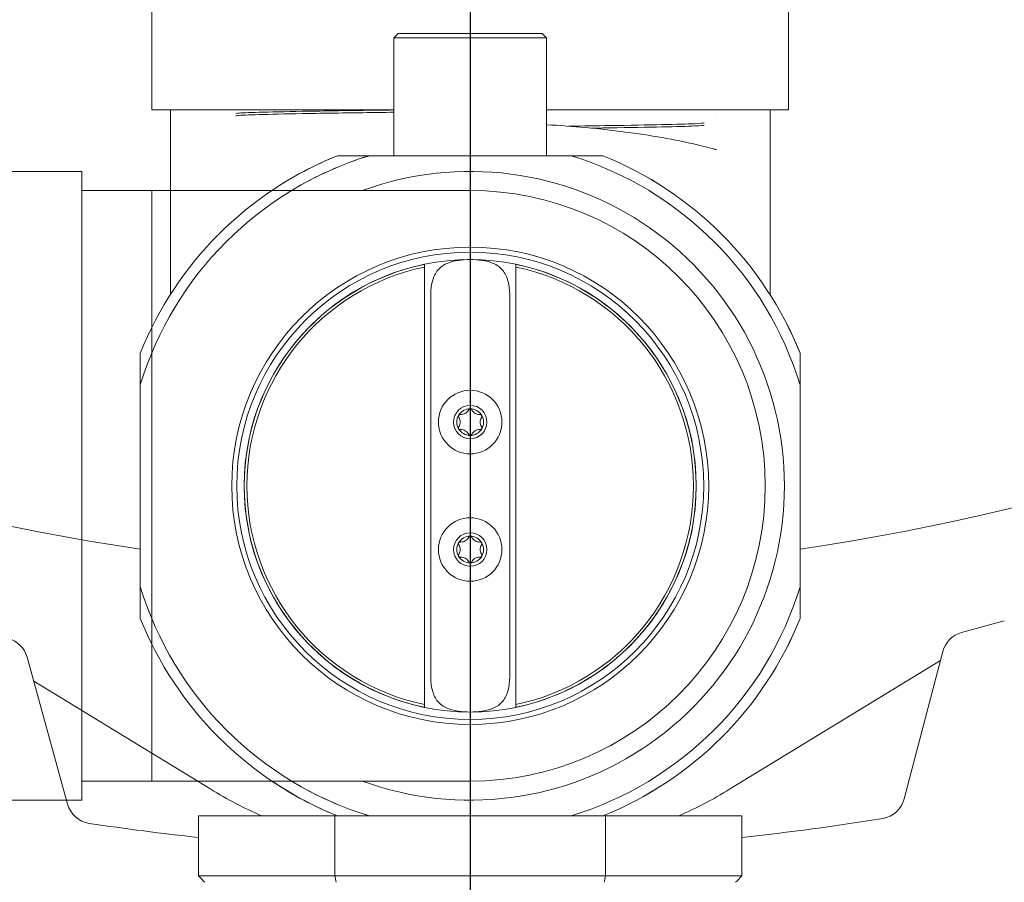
# Model space of a CAD drawing. Header units: inches. Extents: x 1 to 669, y 0 to 417.
# Tile 171 of 256: x 102.64 to 107.28, y 356.28 to 360.34. Entities that reach past the tile are written whole.
import ezdxf

# ---------------------------------------------------------------- set-up
doc = ezdxf.new("R2010")
doc.units = ezdxf.units.IN
doc.header["$LTSCALE"] = 12
doc.header["$MEASUREMENT"] = 0
doc.layers.get('0').update_dxf_attribs({"linetype": 'CONTINUOUS'})
doc.layers.add('D', color=2, linetype='CONTINUOUS')
doc.layers.add('X', color=1, linetype='CONTINUOUS')
doc.layers.add('Leader', color=41, linetype='CONTINUOUS', lineweight=13)
doc.styles.get("Standard").update_dxf_attribs({"font": 'SIMPLEX.SHX', "width": 0.875})
doc.dimstyles.new('STANDARD$0', dxfattribs={"dimscale": 32, "dimtxt": 0.09375, "dimasz": 0.0625, "dimexe": 0.03125, "dimexo": 0.03125, "dimgap": 0.03125, "dimtad": 1, "dimtih": 1, "dimtoh": 1, "dimdec": 4, "dimzin": 12, "dimdsep": 46, "dimlunit": 5, "dimtxsty": 'Standard', "dimcen": -0.03125, "dimclrd": 256, "dimclre": 256, "dimclrt": 256, "dimadec": 0, "dimazin": 0, "dimtfac": 0.875, "dimtdec": 4, "dimtofl": 0, "dimtmove": 0, "dimatfit": 3, "dimfxl": 0, "dimtolj": 1, "dimtzin": 12, "dimlwd": 13, "dimlwe": 13, "dimarcsym": 0})

# ---------------------------------------------------------------- blocks, each defined once
blk = doc.blocks.new('*D15')
at = {"layer": 'D', "linetype": 'Continuous', "lineweight": 13}
for p, q in [((140.3262, 367.0834), (140.3262, 305.4684)), ((43.5878, 363.2643), (43.5878, 305.4684)), ((45.5878, 306.4684), (138.3262, 306.4684))]:
    blk.add_line(p, q, dxfattribs=at)
at = {"layer": 'D', "linetype": 'Continuous'}
for points in [[(45.5878, 306.8017), (45.5878, 306.135), (43.5878, 306.4684)], [(138.3262, 306.8017), (138.3262, 306.135), (140.3262, 306.4684)]]:
    blk.add_solid(points, dxfattribs=at)
at = {"layer": 'D', "linetype": 'Continuous', "lineweight": -3, "insert": (88.1614, 308.9684), "char_height": 3, "attachment_point": 5}
blk.add_mtext('\\A1;97{}{\\C2;%%p1}', dxfattribs=at)
blk = doc.blocks.new('*D16')
at = {"layer": 'D', "linetype": 'Continuous', "lineweight": 13}
for p, q in [((106.3522, 412.3009), (163.557, 412.3009)), ((162.557, 410.3009), (162.557, 377.227)), ((162.557, 327.328), (162.557, 372.227)), ((105.7696, 325.328), (163.557, 325.328))]:
    blk.add_line(p, q, dxfattribs=at)
at = {"layer": 'D', "linetype": 'Continuous'}
for points in [[(162.2237, 410.3009), (162.8904, 410.3009), (162.557, 412.3009)], [(162.2237, 327.328), (162.8904, 327.328), (162.557, 325.328)]]:
    blk.add_solid(points, dxfattribs=at)
at = {"layer": 'D', "linetype": 'Continuous', "lineweight": -3, "insert": (162.557, 374.727), "char_height": 3, "attachment_point": 5}
blk.add_mtext('\\A1;87{}{\\C2;%%p1}', dxfattribs=at)
blk = doc.blocks.new('*D18')
at = {"layer": 'D', "linetype": 'Continuous', "lineweight": 13}
for p, q in [((137.8783, 368.4605), (151.0617, 368.4605)), ((150.0617, 366.4605), (150.0617, 349.3942)), ((150.0617, 327.3279), (150.0617, 344.3942)), ((105.7637, 325.3279), (151.0617, 325.3279))]:
    blk.add_line(p, q, dxfattribs=at)
at = {"layer": 'D', "linetype": 'Continuous'}
for points in [[(149.7283, 366.4605), (150.395, 366.4605), (150.0617, 368.4605)], [(149.7283, 327.3279), (150.395, 327.3279), (150.0617, 325.3279)]]:
    blk.add_solid(points, dxfattribs=at)
at = {"layer": 'D', "linetype": 'Continuous', "lineweight": -3, "insert": (150.0617, 346.8942), "char_height": 3, "attachment_point": 5}
blk.add_mtext('\\A1;43', dxfattribs=at)
blk = doc.blocks.new('*D20')
at = {"layer": 'D', "linetype": 'Continuous', "lineweight": 13}
for p, q in [((76.7637, 367.4605), (76.7637, 312.2413)), ((132.7637, 367.4605), (132.7637, 312.2413)), ((130.7637, 313.2413), (78.7637, 313.2413))]:
    blk.add_line(p, q, dxfattribs=at)
at = {"layer": 'D', "linetype": 'Continuous'}
for points in [[(78.7637, 313.5747), (78.7637, 312.908), (76.7637, 313.2413)], [(130.7637, 313.5747), (130.7637, 312.908), (132.7637, 313.2413)]]:
    blk.add_solid(points, dxfattribs=at)
at = {"layer": 'D', "linetype": 'Continuous', "lineweight": -3, "insert": (97.2028, 315.7413), "char_height": 3, "attachment_point": 5}
blk.add_mtext('\\A1;56', dxfattribs=at)
blk = doc.blocks.new('GASTRAIN TOP')
at = {"layer": 'X', "lineweight": 0}
for p, q in [((-37.4596, 371.9549), (-37.4596, 372.4549)), ((-34.4596, 371.9549), (-34.4596, 372.4549)), ((-36.2991, 372.3138), (-36.3191, 372.2938)), ((-36.3191, 372.2938), (-35.6001, 372.2938)), ((-36.3191, 372.2938), (-36.3191, 371.7388)), ((-36.2991, 372.3138), (-35.6201, 372.3138)), ((-35.6201, 372.3138), (-35.6001, 372.2938)), ((-35.6001, 372.2938), (-35.6001, 371.7388)), ((-36.3191, 371.9549), (-37.4596, 371.9549)), ((-34.4596, 371.9549), (-35.6001, 371.9549)), ((-35.4846, 371.7388), (-36.4346, 371.7388)), ((-37.7896, 371.6648), (-38.2096, 371.6648)), ((-37.7896, 371.6648), (-37.7896, 370.1848)), ((-37.4596, 371.5748), (-37.7896, 371.5748)), ((-37.4596, 371.5748), (-37.4596, 370.1848)), ((-35.9596, 371.5748), (-37.4596, 371.5748)), ((-34.4056, 370.6598), (-34.4056, 369.7098)), ((-37.7896, 370.1848), (-37.7896, 368.7048)), ((-37.4596, 370.1848), (-37.4596, 368.7948)), ((-37.4596, 368.7948), (-37.7896, 368.7948)), ((-37.4596, 368.7948), (-35.9596, 368.7948)), ((-37.7896, 368.7048), (-38.2096, 368.7048)), ((-36.5846, 368.6308), (-36.597, 368.6308)), ((-36.4346, 368.6308), (-35.4846, 368.6308)), ((-35.3222, 368.6308), (-35.3346, 368.6308))]:
    blk.add_line(p, q, dxfattribs=at)
for radius, start, end in [(1.675, 111.909, 123.9166), (1.625, 106.9962, 121.1977), (1.625, 16.9962, 73.0038), (1.675, 21.909, 68.091), (1.48, 0, 110.0842), (1.39, 0, 90), (1.48, 249.9158, 0), (1.39, 270, 0), (1.625, 286.9962, 343.0038), (1.675, 291.909, 338.091), (1.675, 236.0834, 248.091), (1.625, 238.8023, 253.0038)]:
    blk.add_arc((-35.9596, 370.1848), radius, start, end, dxfattribs=at)
for points in [[(-37.3721, 371.5748), (-37.3721, 371.6993), (-37.3721, 371.8274), (-37.3721, 371.9549)], [(-36.4346, 371.7388), (-36.4852, 371.7388), (-36.5352, 371.7388), (-36.5846, 371.7388)], [(-35.3346, 371.7388), (-35.384, 371.7388), (-35.434, 371.7388), (-35.4846, 371.7388)], [(-34.4056, 370.6598), (-34.4056, 370.7104), (-34.4056, 370.7604), (-34.4056, 370.8098)], [(-34.4056, 369.5598), (-34.4056, 369.6092), (-34.4056, 369.6592), (-34.4056, 369.7098)], [(-36.5846, 368.6308), (-36.5352, 368.6308), (-36.4852, 368.6308), (-36.4346, 368.6308)], [(-35.4846, 368.6308), (-35.434, 368.6308), (-35.384, 368.6308), (-35.3346, 368.6308)]]:
    blk.add_open_spline(points, degree=3, dxfattribs=at)
blk.add_open_spline([(-34.5471, 371.9549), (-34.5471, 371.8903), (-34.5471, 371.8257), (-34.5471, 371.7074), (-34.5471, 371.6532), (-34.5471, 371.5516), (-34.5471, 371.4981), (-34.5471, 371.3218), (-34.5471, 371.1976), (-34.5471, 371.0851)], degree=3, knots=[0.006773, 0.006773, 0.006773, 0.006773, 0.2006336, 0.2006336, 0.362307, 0.362307, 0.5287626, 0.5287626, 0.9178164, 0.9178164, 0.9178164, 0.9178164], dxfattribs=at)

msp = doc.modelspace()

# ---------------------------------------------------------------- linework, layer by layer
at = {"lineweight": 0}
for p, q in [((107.07813, 357.4582), (107.2798, 357.51337)), ((106.80808, 356.67521), (106.99021, 357.36935)), ((102.67627, 357.34252), (102.86711, 356.65057)), ((106.97916, 357.32724), (105.98564, 356.7206)), ((103.54168, 356.7206), (102.70728, 357.23008))]:
    msp.add_line(p, q, dxfattribs=at)
for centre, radius, start, end in [((104.76366, 368.48844), 28, 191.850407, 65.469438), ((104.76366, 368.48844), 11.0625, 287.515572, 135.296106), ((104.76366, 368.48844), 10.75, 278.311838, 0), ((104.76366, 368.48844), 10.75, 220.60686, 261.688162), ((107.11111, 357.33763), 0.125, 105.3, 165.3), ((102.55577, 357.30928), 0.125, 15.41849, 75.42), ((104.58394, 358.42755), 2, 238.5917, 246.36617), ((104.94338, 358.42755), 2, 293.63383, 301.4083), ((102.98761, 356.6838), 0.125, 195.42, 261.44382), ((106.68717, 356.70693), 0.125, 279.27406, 345.3), ((104.76366, 368.48844), 12.0625, 261.443818, 263.908648), ((104.76366, 368.48844), 12.0625, 276.091352, 279.272594)]:
    msp.add_arc(centre, radius, start, end, dxfattribs=at)
at = {"layer": 'Leader', "linetype": 'Continuous', "lineweight": -3}
msp.add_line((104.76366, 367.08555), (104.76366, 336.25162), dxfattribs=at)
at = {"layer": 'X', "lineweight": 0}
for p, q in [((103.26366, 359.91944), (103.26366, 360.41944)), ((106.26366, 359.91944), (106.26366, 360.41944)), ((104.42416, 360.27835), (104.40416, 360.25835)), ((104.42416, 360.27835), (104.91565, 360.27835)), ((104.91565, 360.27835), (105.10316, 360.27835)), ((105.10316, 360.27835), (105.12316, 360.25835)), ((104.40416, 360.25835), (104.4422, 360.25835)), ((104.40416, 360.25835), (104.40416, 359.70335)), ((104.4422, 360.25835), (104.9246, 360.25835)), ((104.9246, 360.25835), (105.12316, 360.25835)), ((105.12316, 360.25835), (105.12316, 359.70335)), ((104.40416, 359.91944), (103.26366, 359.91944)), ((106.26366, 359.91944), (105.12316, 359.91944)), ((105.23866, 359.70335), (104.28866, 359.70335)), ((104.5486, 357.10626), (104.5486, 359.19238)), ((104.97872, 357.10626), (104.97872, 359.19238)), ((104.57758, 357.25208), (104.57758, 359.04657)), ((104.94974, 357.25208), (104.94974, 359.04657)), ((103.20963, 357.67432), (103.20963, 358.62432)), ((106.31769, 358.62432), (106.31769, 357.67432)), ((103.48366, 356.5953), (104.12628, 356.5953)), ((103.48366, 356.5953), (103.48366, 356.3128)), ((104.13866, 356.5953), (104.12628, 356.5953)), ((104.12628, 356.3128), (104.12628, 356.5953)), ((104.28866, 356.5953), (105.23866, 356.5953)), ((105.40104, 356.5953), (105.38866, 356.5953)), ((105.40104, 356.5953), (106.04366, 356.5953)), ((105.40104, 356.3128), (105.40104, 356.5953)), ((106.04366, 356.3128), (106.04366, 356.5953)), ((104.12628, 356.3128), (103.48366, 356.3128)), ((104.12628, 356.3128), (105.40104, 356.3128)), ((106.04366, 356.3128), (105.40104, 356.3128))]:
    msp.add_line(p, q, dxfattribs=at)
for centre, radius in [((104.76366, 358.14932), 1.1235), ((104.76366, 358.14932), 1.09995), ((104.76366, 358.14932), 1.065), ((104.76366, 358.44932), 0.14961), ((104.76366, 358.44932), 0.07874), ((104.76366, 357.84932), 0.14961), ((104.76366, 357.84932), 0.07874)]:
    msp.add_circle(centre, radius, dxfattribs=at)
for centre, radius, start, end in [((104.76366, 358.14932), 1.675, 111.90905, 158.09095), ((104.76366, 358.14932), 1.625, 106.99616, 163.00384), ((104.76366, 358.14932), 1.625, 16.99616, 73.00384), ((104.76366, 358.14932), 1.675, 21.90905, 68.09095), ((104.76366, 358.14932), 1.0645, 101.65574, 258.34426), ((104.76366, 358.14932), 1.052, 101.79621, 180), ((104.76366, 358.14932), 1.0645, 281.65574, 78.34426), ((104.76366, 358.14932), 1.052, 281.79621, 78.20379), ((104.76366, 358.44932), 0.06299, 90, 150), ((104.76366, 358.44932), 0.06299, 30, 90), ((104.76366, 358.44932), 0.06299, 150, 210), ((104.76366, 358.44932), 0.06299, 330, 30), ((104.76366, 358.44932), 0.06299, 210, 270), ((104.76366, 358.44932), 0.06299, 270, 330), ((104.76366, 358.14932), 1.052, 180, 258.20379), ((104.76366, 357.84932), 0.06299, 90, 150), ((104.76366, 357.84932), 0.06299, 30, 90), ((104.76366, 357.84932), 0.06299, 150, 210), ((104.76366, 357.84932), 0.06299, 330, 30), ((104.76366, 357.84932), 0.06299, 210, 270), ((104.76366, 357.84932), 0.06299, 270, 330), ((104.76366, 358.14932), 1.625, 196.99616, 253.00384), ((104.76366, 358.14932), 1.625, 286.99616, 343.00384), ((104.76366, 358.14932), 1.675, 201.90905, 248.09095), ((104.76366, 358.14932), 1.675, 291.90905, 338.09095)]:
    msp.add_arc(centre, radius, start, end, dxfattribs=at)
for centre, major_axis, ratio, start_param, end_param in [((100.35755, 359.4389), (-12.33332, 12.33331), 0.0000002, -1.8295757, -1.8270603), ((72.07964, 359.58014), (33.64026, 0.00003), 0.7071067, -0.1390674, -0.137794)]:
    msp.add_ellipse(centre, major_axis=major_axis, ratio=ratio, start_param=start_param, end_param=end_param, dxfattribs=at)
at = {"layer": 'X', "lineweight": 0, "extrusion": (-3.1314e-18, 3.00999e-16, -1)}
msp.add_ellipse((137.44768, 359.58015), major_axis=(-33.64026, 0.00001), ratio=0.7071068, start_param=-0.1390668, end_param=-0.1377935, dxfattribs=at)
at = {"layer": 'X', "lineweight": 0, "extrusion": (8.74239e-10, -8.74239e-10, -1)}
msp.add_ellipse((109.16976, 359.4389), major_axis=(-12.33331, -12.33331), ratio=0, start_param=-1.3145324, end_param=-1.312017, dxfattribs=at)
at = {"layer": 'X', "lineweight": 0}
for points, knots in [([(103.35116, 359.04958), (103.35116, 359.16899), (103.35116, 359.29636), (103.35116, 359.58685), (103.35116, 359.75359), (103.35116, 359.91944)], [1.90081556, 1.90081556, 1.90081556, 1.90081556, 2.31359513, 2.31359513, 2.81117538, 2.81117538, 2.81117538, 2.81117538]), ([(104.40416, 359.91871), (104.35437, 359.91805), (104.30581, 359.91739), (104.15316, 359.91524), (104.05623, 359.91375), (103.89014, 359.91076), (103.821, 359.90927), (103.71765, 359.90629), (103.68345, 359.9048), (103.66265, 359.90273), (103.65974, 359.90215), (103.65974, 359.90156)], [0.762406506, 0.762406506, 0.762406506, 0.762406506, 0.764013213, 0.764013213, 0.767643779, 0.767643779, 0.771274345, 0.771274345, 0.774904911, 0.774904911, 0.776320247, 0.776320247, 0.776320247, 0.776320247]), ([(104.40416, 359.90784), (104.35437, 359.90718), (104.30581, 359.90652), (104.15316, 359.90437), (104.05623, 359.90288), (103.89014, 359.89989), (103.821, 359.8984), (103.71765, 359.89542), (103.68345, 359.89393), (103.66366, 359.89196), (103.66084, 359.89148), (103.66, 359.891)], [0.762406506, 0.762406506, 0.762406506, 0.762406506, 0.764013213, 0.764013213, 0.767643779, 0.767643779, 0.771274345, 0.771274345, 0.774904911, 0.774904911, 0.776075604, 0.776075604, 0.776075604, 0.776075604]), ([(106.17616, 359.91944), (106.17616, 359.85483), (106.17616, 359.79018), (106.17616, 359.67197), (106.17616, 359.61777), (106.17616, 359.51611), (106.17616, 359.46261), (106.17616, 359.28633), (106.17616, 359.16212), (106.17616, 359.04958)], [0.00677303, 0.00677303, 0.00677303, 0.00677303, 0.20063356, 0.20063356, 0.36230698, 0.36230698, 0.52876256, 0.52876256, 0.91781644, 0.91781644, 0.91781644, 0.91781644]), ([(105.12316, 359.84909), (105.1862, 359.8456), (105.24804, 359.84114), (105.44631, 359.82319), (105.57701, 359.80534), (105.74618, 359.77421), (105.79868, 359.76303), (105.86991, 359.746), (105.89256, 359.74022), (105.91543, 359.73422), (105.91737, 359.73371), (105.92071, 359.73284), (105.92213, 359.73246), (105.92372, 359.73205), (105.92397, 359.73198), (105.92431, 359.73189), (105.92443, 359.73186), (105.92452, 359.73184), (105.92453, 359.73184), (105.92454, 359.73184), (105.92454, 359.73183), (105.92479, 359.73177), (105.92467, 359.7318), (105.92425, 359.7319)], [0.8544692, 0.8544692, 0.8544692, 0.8544692, 1.0487072, 1.0487072, 1.4993635, 1.4993635, 1.7241975, 1.7241975, 1.8362762, 1.8362762, 1.8467742, 1.8467742, 1.8546483, 1.8546483, 1.8561248, 1.8561248, 1.8568524, 1.8568524, 1.8569433, 1.8569433, 1.8569888, 1.8569888, 1.8628196, 1.8628196, 1.8628196, 1.8628196]), ([(105.86599, 359.85779), (105.86386, 359.85656), (105.8487, 359.85533), (105.78723, 359.85261), (105.73497, 359.85112), (105.59871, 359.84814), (105.51474, 359.84665), (105.35934, 359.84422), (105.29491, 359.84328), (105.22731, 359.84235)], [0.811850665, 0.811850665, 0.811850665, 0.811850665, 0.814841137, 0.814841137, 0.818471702, 0.818471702, 0.822102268, 0.822102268, 0.824380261, 0.824380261, 0.824380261, 0.824380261]), ([(105.86625, 359.84722), (105.86625, 359.84589), (105.85096, 359.84456), (105.78723, 359.84174), (105.73497, 359.84025), (105.59871, 359.83727), (105.51474, 359.83578), (105.39255, 359.83387), (105.36494, 359.83345), (105.33656, 359.83304)], [0.811607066, 0.811607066, 0.811607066, 0.811607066, 0.814841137, 0.814841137, 0.818471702, 0.818471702, 0.822102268, 0.822102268, 0.82311771, 0.82311771, 0.82311771, 0.82311771]), ([(104.57758, 359.04657), (104.57758, 359.0682), (104.57989, 359.09115), (104.59083, 359.13256), (104.59968, 359.15098), (104.61692, 359.17146), (104.62358, 359.17772), (104.6385, 359.18843), (104.64677, 359.19291), (104.66976, 359.20283), (104.68763, 359.20746), (104.72539, 359.21316), (104.74528, 359.21432), (104.76366, 359.21432)], [2.28298201, 2.28298201, 2.28298201, 2.28298201, 2.44782219, 2.44782219, 2.61266238, 2.61266238, 2.68823148, 2.68823148, 2.76380057, 2.76380057, 2.90388829, 2.90388829, 3.04397601, 3.04397601, 3.04397601, 3.04397601]), ([(104.76366, 359.21432), (104.78204, 359.21432), (104.80193, 359.21316), (104.83969, 359.20746), (104.85756, 359.20283), (104.88055, 359.19291), (104.88882, 359.18843), (104.90374, 359.17772), (104.9104, 359.17146), (104.92764, 359.15098), (104.93649, 359.13256), (104.94742, 359.09115), (104.94974, 359.0682), (104.94974, 359.04657)], [1.52198801, 1.52198801, 1.52198801, 1.52198801, 1.66207572, 1.66207572, 1.80216344, 1.80216344, 1.87773254, 1.87773254, 1.95330164, 1.95330164, 2.11814182, 2.11814182, 2.28298201, 2.28298201, 2.28298201, 2.28298201]), ([(104.7566, 358.50792), (104.75608, 358.5069), (104.75554, 358.50589), (104.75333, 358.5022), (104.75117, 358.49935), (104.74604, 358.49425), (104.74306, 358.49198), (104.73702, 358.48849), (104.73356, 358.48704), (104.72658, 358.48515), (104.72304, 358.48471), (104.71873, 358.48464), (104.71759, 358.48467), (104.71644, 358.48474)], [0.05617671, 0.05617671, 0.05617671, 0.05617671, 0.06552633, 0.06552633, 0.09210743, 0.09210743, 0.11868854, 0.11868854, 0.14526964, 0.14526964, 0.17185075, 0.17185075, 0.18120037, 0.18120037, 0.18120037, 0.18120037]), ([(104.7566, 358.50792), (104.7569, 358.50853), (104.75727, 358.5091), (104.75839, 358.51038), (104.7593, 358.5111), (104.76137, 358.51206), (104.76254, 358.51232), (104.76366, 358.51232)], [-0.058027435, -0.058027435, -0.058027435, -0.058027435, -0.052586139, -0.052586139, -0.044067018, -0.044067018, -0.035547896, -0.035547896, -0.035547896, -0.035547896]), ([(104.76366, 358.51232), (104.76478, 358.51232), (104.76595, 358.51206), (104.76802, 358.5111), (104.76893, 358.51038), (104.77005, 358.5091), (104.77042, 358.50853), (104.77072, 358.50792)], [-0.035547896, -0.035547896, -0.035547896, -0.035547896, -0.027028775, -0.027028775, -0.018509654, -0.018509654, -0.013068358, -0.013068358, -0.013068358, -0.013068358]), ([(104.81088, 358.48474), (104.80973, 358.48467), (104.80859, 358.48464), (104.80428, 358.48471), (104.80074, 358.48515), (104.79376, 358.48704), (104.7903, 358.48849), (104.78426, 358.49198), (104.78128, 358.49425), (104.77615, 358.49935), (104.77399, 358.5022), (104.77178, 358.50589), (104.77124, 358.5069), (104.77072, 358.50792)], [0.05617671, 0.05617671, 0.05617671, 0.05617671, 0.06552633, 0.06552633, 0.09210743, 0.09210743, 0.11868854, 0.11868854, 0.14526964, 0.14526964, 0.17185075, 0.17185075, 0.18120037, 0.18120037, 0.18120037, 0.18120037]), ([(104.70938, 358.47251), (104.70901, 358.47307), (104.7087, 358.47368), (104.70815, 358.47529), (104.70798, 358.47643), (104.70818, 358.47871), (104.70855, 358.47985), (104.70911, 358.48082)], [-0.058027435, -0.058027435, -0.058027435, -0.058027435, -0.052586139, -0.052586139, -0.044067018, -0.044067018, -0.035547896, -0.035547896, -0.035547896, -0.035547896]), ([(104.70911, 358.48082), (104.70967, 358.48179), (104.71047, 358.48267), (104.71235, 358.48399), (104.71342, 358.48442), (104.71509, 358.48474), (104.71577, 358.48478), (104.71644, 358.48474)], [-0.035547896, -0.035547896, -0.035547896, -0.035547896, -0.027028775, -0.027028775, -0.018509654, -0.018509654, -0.013068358, -0.013068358, -0.013068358, -0.013068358]), ([(104.70938, 358.47251), (104.71001, 358.47155), (104.71061, 358.47058), (104.71271, 358.46681), (104.71409, 358.46353), (104.71595, 358.45653), (104.71642, 358.45281), (104.71642, 358.44584), (104.71595, 358.44212), (104.71409, 358.43512), (104.71271, 358.43183), (104.71061, 358.42807), (104.71001, 358.4271), (104.70938, 358.42614)], [-0.18120037, -0.18120037, -0.18120037, -0.18120037, -0.17185075, -0.17185075, -0.14526964, -0.14526964, -0.11868854, -0.11868854, -0.09210743, -0.09210743, -0.06552633, -0.06552633, -0.05617671, -0.05617671, -0.05617671, -0.05617671]), ([(104.81088, 358.48474), (104.81155, 358.48478), (104.81223, 358.48474), (104.8139, 358.48442), (104.81497, 358.48399), (104.81685, 358.48267), (104.81765, 358.48179), (104.81821, 358.48082)], [-0.058027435, -0.058027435, -0.058027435, -0.058027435, -0.052586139, -0.052586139, -0.044067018, -0.044067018, -0.035547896, -0.035547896, -0.035547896, -0.035547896]), ([(104.81794, 358.42614), (104.81731, 358.4271), (104.81671, 358.42807), (104.81461, 358.43183), (104.81323, 358.43512), (104.81137, 358.44212), (104.8109, 358.44584), (104.8109, 358.45281), (104.81137, 358.45653), (104.81323, 358.46353), (104.81461, 358.46681), (104.81671, 358.47058), (104.81731, 358.47155), (104.81794, 358.47251)], [0.05617671, 0.05617671, 0.05617671, 0.05617671, 0.06552633, 0.06552633, 0.09210743, 0.09210743, 0.11868854, 0.11868854, 0.14526964, 0.14526964, 0.17185075, 0.17185075, 0.18120037, 0.18120037, 0.18120037, 0.18120037]), ([(104.81821, 358.48082), (104.81877, 358.47985), (104.81914, 358.47871), (104.81934, 358.47643), (104.81917, 358.47529), (104.81862, 358.47368), (104.81831, 358.47307), (104.81794, 358.47251)], [-0.035547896, -0.035547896, -0.035547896, -0.035547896, -0.027028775, -0.027028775, -0.018509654, -0.018509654, -0.013068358, -0.013068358, -0.013068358, -0.013068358]), ([(104.70911, 358.41783), (104.70855, 358.4188), (104.70818, 358.41993), (104.70798, 358.42222), (104.70815, 358.42336), (104.7087, 358.42497), (104.70901, 358.42558), (104.70938, 358.42614)], [-0.035547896, -0.035547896, -0.035547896, -0.035547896, -0.027028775, -0.027028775, -0.018509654, -0.018509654, -0.013068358, -0.013068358, -0.013068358, -0.013068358]), ([(104.71644, 358.41391), (104.71577, 358.41387), (104.71509, 358.41391), (104.71342, 358.41423), (104.71235, 358.41466), (104.71047, 358.41597), (104.70967, 358.41686), (104.70911, 358.41783)], [-0.058027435, -0.058027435, -0.058027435, -0.058027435, -0.052586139, -0.052586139, -0.044067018, -0.044067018, -0.035547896, -0.035547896, -0.035547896, -0.035547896]), ([(104.71644, 358.41391), (104.71759, 358.41397), (104.71873, 358.41401), (104.72304, 358.41394), (104.72658, 358.4135), (104.73356, 358.41161), (104.73702, 358.41015), (104.74306, 358.40667), (104.74604, 358.4044), (104.75117, 358.39929), (104.75333, 358.39645), (104.75554, 358.39275), (104.75608, 358.39175), (104.7566, 358.39072)], [0.05617671, 0.05617671, 0.05617671, 0.05617671, 0.06552633, 0.06552633, 0.09210743, 0.09210743, 0.11868854, 0.11868854, 0.14526964, 0.14526964, 0.17185075, 0.17185075, 0.18120037, 0.18120037, 0.18120037, 0.18120037]), ([(104.77072, 358.39072), (104.77124, 358.39175), (104.77178, 358.39275), (104.77399, 358.39645), (104.77615, 358.39929), (104.78128, 358.4044), (104.78426, 358.40667), (104.7903, 358.41015), (104.79376, 358.41161), (104.80074, 358.4135), (104.80428, 358.41394), (104.80859, 358.41401), (104.80973, 358.41397), (104.81088, 358.41391)], [0.05617671, 0.05617671, 0.05617671, 0.05617671, 0.06552633, 0.06552633, 0.09210743, 0.09210743, 0.11868854, 0.11868854, 0.14526964, 0.14526964, 0.17185075, 0.17185075, 0.18120037, 0.18120037, 0.18120037, 0.18120037]), ([(104.81821, 358.41783), (104.81765, 358.41686), (104.81685, 358.41597), (104.81497, 358.41466), (104.8139, 358.41423), (104.81223, 358.41391), (104.81155, 358.41387), (104.81088, 358.41391)], [-0.035547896, -0.035547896, -0.035547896, -0.035547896, -0.027028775, -0.027028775, -0.018509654, -0.018509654, -0.013068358, -0.013068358, -0.013068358, -0.013068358]), ([(104.81794, 358.42614), (104.81831, 358.42558), (104.81862, 358.42497), (104.81917, 358.42336), (104.81934, 358.42222), (104.81914, 358.41993), (104.81877, 358.4188), (104.81821, 358.41783)], [-0.058027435, -0.058027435, -0.058027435, -0.058027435, -0.052586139, -0.052586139, -0.044067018, -0.044067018, -0.035547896, -0.035547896, -0.035547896, -0.035547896]), ([(104.76366, 358.38633), (104.76254, 358.38633), (104.76137, 358.38658), (104.7593, 358.38755), (104.75839, 358.38827), (104.75727, 358.38955), (104.7569, 358.39012), (104.7566, 358.39072)], [-0.035547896, -0.035547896, -0.035547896, -0.035547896, -0.027028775, -0.027028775, -0.018509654, -0.018509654, -0.013068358, -0.013068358, -0.013068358, -0.013068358]), ([(104.77072, 358.39072), (104.77042, 358.39012), (104.77005, 358.38955), (104.76893, 358.38827), (104.76802, 358.38755), (104.76595, 358.38658), (104.76478, 358.38633), (104.76366, 358.38633)], [-0.058027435, -0.058027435, -0.058027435, -0.058027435, -0.052586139, -0.052586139, -0.044067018, -0.044067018, -0.035547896, -0.035547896, -0.035547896, -0.035547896]), ([(104.7566, 357.90792), (104.75608, 357.9069), (104.75554, 357.90589), (104.75333, 357.9022), (104.75117, 357.89935), (104.74604, 357.89425), (104.74306, 357.89198), (104.73702, 357.88849), (104.73356, 357.88704), (104.72658, 357.88515), (104.72304, 357.88471), (104.71873, 357.88464), (104.71759, 357.88467), (104.71644, 357.88474)], [0.05617671, 0.05617671, 0.05617671, 0.05617671, 0.06552633, 0.06552633, 0.09210743, 0.09210743, 0.11868854, 0.11868854, 0.14526964, 0.14526964, 0.17185075, 0.17185075, 0.18120037, 0.18120037, 0.18120037, 0.18120037]), ([(104.7566, 357.90792), (104.7569, 357.90853), (104.75727, 357.9091), (104.75839, 357.91038), (104.7593, 357.9111), (104.76137, 357.91206), (104.76254, 357.91232), (104.76366, 357.91232)], [-0.058027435, -0.058027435, -0.058027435, -0.058027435, -0.052586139, -0.052586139, -0.044067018, -0.044067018, -0.035547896, -0.035547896, -0.035547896, -0.035547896]), ([(104.76366, 357.91232), (104.76478, 357.91232), (104.76595, 357.91206), (104.76802, 357.9111), (104.76893, 357.91038), (104.77005, 357.9091), (104.77042, 357.90853), (104.77072, 357.90792)], [-0.035547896, -0.035547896, -0.035547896, -0.035547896, -0.027028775, -0.027028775, -0.018509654, -0.018509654, -0.013068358, -0.013068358, -0.013068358, -0.013068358]), ([(104.81088, 357.88474), (104.80973, 357.88467), (104.80859, 357.88464), (104.80428, 357.88471), (104.80074, 357.88515), (104.79376, 357.88704), (104.7903, 357.88849), (104.78426, 357.89198), (104.78128, 357.89425), (104.77615, 357.89935), (104.77399, 357.9022), (104.77178, 357.90589), (104.77124, 357.9069), (104.77072, 357.90792)], [0.05617671, 0.05617671, 0.05617671, 0.05617671, 0.06552633, 0.06552633, 0.09210743, 0.09210743, 0.11868854, 0.11868854, 0.14526964, 0.14526964, 0.17185075, 0.17185075, 0.18120037, 0.18120037, 0.18120037, 0.18120037]), ([(104.70938, 357.87251), (104.70901, 357.87307), (104.7087, 357.87368), (104.70815, 357.87529), (104.70798, 357.87643), (104.70818, 357.87871), (104.70855, 357.87985), (104.70911, 357.88082)], [-0.058027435, -0.058027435, -0.058027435, -0.058027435, -0.052586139, -0.052586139, -0.044067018, -0.044067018, -0.035547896, -0.035547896, -0.035547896, -0.035547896]), ([(104.70911, 357.88082), (104.70967, 357.88179), (104.71047, 357.88267), (104.71235, 357.88399), (104.71342, 357.88442), (104.71509, 357.88474), (104.71577, 357.88478), (104.71644, 357.88474)], [-0.035547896, -0.035547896, -0.035547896, -0.035547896, -0.027028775, -0.027028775, -0.018509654, -0.018509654, -0.013068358, -0.013068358, -0.013068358, -0.013068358]), ([(104.70938, 357.87251), (104.71001, 357.87155), (104.71061, 357.87058), (104.71271, 357.86681), (104.71409, 357.86353), (104.71595, 357.85653), (104.71642, 357.85281), (104.71642, 357.84584), (104.71595, 357.84212), (104.71409, 357.83512), (104.71271, 357.83183), (104.71061, 357.82807), (104.71001, 357.8271), (104.70938, 357.82614)], [-0.18120037, -0.18120037, -0.18120037, -0.18120037, -0.17185075, -0.17185075, -0.14526964, -0.14526964, -0.11868854, -0.11868854, -0.09210743, -0.09210743, -0.06552633, -0.06552633, -0.05617671, -0.05617671, -0.05617671, -0.05617671]), ([(104.81088, 357.88474), (104.81155, 357.88478), (104.81223, 357.88474), (104.8139, 357.88442), (104.81497, 357.88399), (104.81685, 357.88267), (104.81765, 357.88179), (104.81821, 357.88082)], [-0.058027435, -0.058027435, -0.058027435, -0.058027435, -0.052586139, -0.052586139, -0.044067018, -0.044067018, -0.035547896, -0.035547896, -0.035547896, -0.035547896]), ([(104.81794, 357.82614), (104.81731, 357.8271), (104.81671, 357.82807), (104.81461, 357.83183), (104.81323, 357.83512), (104.81137, 357.84212), (104.8109, 357.84584), (104.8109, 357.85281), (104.81137, 357.85653), (104.81323, 357.86353), (104.81461, 357.86681), (104.81671, 357.87058), (104.81731, 357.87155), (104.81794, 357.87251)], [0.05617671, 0.05617671, 0.05617671, 0.05617671, 0.06552633, 0.06552633, 0.09210743, 0.09210743, 0.11868854, 0.11868854, 0.14526964, 0.14526964, 0.17185075, 0.17185075, 0.18120037, 0.18120037, 0.18120037, 0.18120037]), ([(104.81821, 357.88082), (104.81877, 357.87985), (104.81914, 357.87871), (104.81934, 357.87643), (104.81917, 357.87529), (104.81862, 357.87368), (104.81831, 357.87307), (104.81794, 357.87251)], [-0.035547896, -0.035547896, -0.035547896, -0.035547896, -0.027028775, -0.027028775, -0.018509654, -0.018509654, -0.013068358, -0.013068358, -0.013068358, -0.013068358]), ([(104.70911, 357.81783), (104.70855, 357.8188), (104.70818, 357.81993), (104.70798, 357.82222), (104.70815, 357.82336), (104.7087, 357.82497), (104.70901, 357.82558), (104.70938, 357.82614)], [-0.035547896, -0.035547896, -0.035547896, -0.035547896, -0.027028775, -0.027028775, -0.018509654, -0.018509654, -0.013068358, -0.013068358, -0.013068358, -0.013068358]), ([(104.71644, 357.81391), (104.71577, 357.81387), (104.71509, 357.81391), (104.71342, 357.81423), (104.71235, 357.81466), (104.71047, 357.81597), (104.70967, 357.81686), (104.70911, 357.81783)], [-0.058027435, -0.058027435, -0.058027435, -0.058027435, -0.052586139, -0.052586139, -0.044067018, -0.044067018, -0.035547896, -0.035547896, -0.035547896, -0.035547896]), ([(104.71644, 357.81391), (104.71759, 357.81397), (104.71873, 357.81401), (104.72304, 357.81394), (104.72658, 357.8135), (104.73356, 357.81161), (104.73702, 357.81015), (104.74306, 357.80667), (104.74604, 357.8044), (104.75117, 357.79929), (104.75333, 357.79645), (104.75554, 357.79275), (104.75608, 357.79175), (104.7566, 357.79072)], [0.05617671, 0.05617671, 0.05617671, 0.05617671, 0.06552633, 0.06552633, 0.09210743, 0.09210743, 0.11868854, 0.11868854, 0.14526964, 0.14526964, 0.17185075, 0.17185075, 0.18120037, 0.18120037, 0.18120037, 0.18120037]), ([(104.77072, 357.79072), (104.77124, 357.79175), (104.77178, 357.79275), (104.77399, 357.79645), (104.77615, 357.79929), (104.78128, 357.8044), (104.78426, 357.80667), (104.7903, 357.81015), (104.79376, 357.81161), (104.80074, 357.8135), (104.80428, 357.81394), (104.80859, 357.81401), (104.80973, 357.81397), (104.81088, 357.81391)], [0.05617671, 0.05617671, 0.05617671, 0.05617671, 0.06552633, 0.06552633, 0.09210743, 0.09210743, 0.11868854, 0.11868854, 0.14526964, 0.14526964, 0.17185075, 0.17185075, 0.18120037, 0.18120037, 0.18120037, 0.18120037]), ([(104.81821, 357.81783), (104.81765, 357.81686), (104.81685, 357.81597), (104.81497, 357.81466), (104.8139, 357.81423), (104.81223, 357.81391), (104.81155, 357.81387), (104.81088, 357.81391)], [-0.035547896, -0.035547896, -0.035547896, -0.035547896, -0.027028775, -0.027028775, -0.018509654, -0.018509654, -0.013068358, -0.013068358, -0.013068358, -0.013068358]), ([(104.81794, 357.82614), (104.81831, 357.82558), (104.81862, 357.82497), (104.81917, 357.82336), (104.81934, 357.82222), (104.81914, 357.81993), (104.81877, 357.8188), (104.81821, 357.81783)], [-0.058027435, -0.058027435, -0.058027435, -0.058027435, -0.052586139, -0.052586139, -0.044067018, -0.044067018, -0.035547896, -0.035547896, -0.035547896, -0.035547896]), ([(104.76366, 357.78633), (104.76254, 357.78633), (104.76137, 357.78658), (104.7593, 357.78755), (104.75839, 357.78827), (104.75727, 357.78955), (104.7569, 357.79012), (104.7566, 357.79072)], [-0.035547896, -0.035547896, -0.035547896, -0.035547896, -0.027028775, -0.027028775, -0.018509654, -0.018509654, -0.013068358, -0.013068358, -0.013068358, -0.013068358]), ([(104.77072, 357.79072), (104.77042, 357.79012), (104.77005, 357.78955), (104.76893, 357.78827), (104.76802, 357.78755), (104.76595, 357.78658), (104.76478, 357.78633), (104.76366, 357.78633)], [-0.058027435, -0.058027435, -0.058027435, -0.058027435, -0.052586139, -0.052586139, -0.044067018, -0.044067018, -0.035547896, -0.035547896, -0.035547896, -0.035547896]), ([(104.76366, 357.08432), (104.74528, 357.08432), (104.72539, 357.08549), (104.68763, 357.09119), (104.66976, 357.09582), (104.64677, 357.10574), (104.6385, 357.11021), (104.62358, 357.12093), (104.61692, 357.12719), (104.59968, 357.14767), (104.59083, 357.16609), (104.57989, 357.2075), (104.57758, 357.23045), (104.57758, 357.25208)], [-0.760994, -0.760994, -0.760994, -0.760994, -0.62090628, -0.62090628, -0.48081856, -0.48081856, -0.40524947, -0.40524947, -0.32968037, -0.32968037, -0.16484019, -0.16484019, 0, 0, 0, 0]), ([(104.94974, 357.25208), (104.94974, 357.23045), (104.94742, 357.2075), (104.93649, 357.16609), (104.92764, 357.14767), (104.9104, 357.12719), (104.90374, 357.12093), (104.88882, 357.11021), (104.88055, 357.10574), (104.85756, 357.09582), (104.83969, 357.09119), (104.80193, 357.08549), (104.78204, 357.08432), (104.76366, 357.08432)], [-1.52198801, -1.52198801, -1.52198801, -1.52198801, -1.35714782, -1.35714782, -1.19230763, -1.19230763, -1.11673854, -1.11673854, -1.04116944, -1.04116944, -0.90108172, -0.90108172, -0.760994, -0.760994, -0.760994, -0.760994])]:
    msp.add_open_spline(points, degree=3, knots=knots, dxfattribs=at)
for points in [[(105.9252, 359.90183), (105.92536, 359.90173), (105.92544, 359.90164), (105.92544, 359.90154)], [(104.28866, 359.70335), (104.23804, 359.70335), (104.18807, 359.70335), (104.13866, 359.70335)], [(105.38866, 359.70335), (105.33925, 359.70335), (105.28928, 359.70335), (105.23866, 359.70335)], [(103.20963, 358.77432), (103.20963, 358.72491), (103.20963, 358.67495), (103.20963, 358.62432)], [(106.31769, 358.62432), (106.31769, 358.67495), (106.31769, 358.72491), (106.31769, 358.77432)], [(103.20963, 357.67432), (103.20963, 357.6237), (103.20963, 357.57373), (103.20963, 357.52432)], [(106.31769, 357.52432), (106.31769, 357.57373), (106.31769, 357.6237), (106.31769, 357.67432)], [(104.13866, 356.5953), (104.18807, 356.5953), (104.23804, 356.5953), (104.28866, 356.5953)], [(105.23866, 356.5953), (105.28928, 356.5953), (105.33925, 356.5953), (105.38866, 356.5953)]]:
    msp.add_open_spline(points, degree=3, dxfattribs=at)

# ---------------------------------------------------------------- block references
msp.add_blockref('GASTRAIN TOP', (140.72324, -12.03548))

# ---------------------------------------------------------------- dimensions: what is measured, and where the dimension line sits
at = {"layer": 'D', "linetype": 'Continuous', "lineweight": -3}
dim = msp.add_linear_dim(base=(162.55703, 325.32795), p1=(105.35216, 412.30094), p2=(104.76956, 325.32795), angle=90, text='<>{}{\\C2;%%p1}', dimstyle='STANDARD$0', override={"dimdec": 0, "dimtp": 1, "dimtm": 1, "dimarcsym": 1}, dxfattribs=at)
dim.commit()
dim.dimension.update_dxf_attribs({"geometry": '*D16', "text_midpoint": (162.55703, 374.727), "dimtype": 160})
dim = msp.add_linear_dim(base=(76.76366, 313.24134), p1=(132.76366, 368.46055), p2=(76.76366, 368.46055), dimstyle='STANDARD$0', override={"dimdec": 1, "dimarcsym": 1}, dxfattribs=at)
dim.commit()
dim.dimension.update_dxf_attribs({"geometry": '*D20', "text_midpoint": (97.20283, 313.24134), "dimtype": 160})
dim = msp.add_linear_dim(base=(150.06168, 325.32794), p1=(136.87832, 368.46055), p2=(104.76366, 325.32794), angle=90, dimstyle='STANDARD$0', override={"dimdec": 1, "dimarcsym": 1}, dxfattribs=at)
dim.commit()
dim.dimension.update_dxf_attribs({"geometry": '*D18', "text_midpoint": (150.06168, 346.89424), "dimtype": 160})
dim = msp.add_linear_dim(base=(140.32616, 306.46836), p1=(43.58782, 364.26426), p2=(140.32616, 368.08344), text='<>{}{\\C2;%%p1}', dimstyle='STANDARD$0', override={"dimdec": 0, "dimtp": 1, "dimtm": 1, "dimarcsym": 1}, dxfattribs=at)
dim.commit()
dim.dimension.update_dxf_attribs({"geometry": '*D15', "text_midpoint": (88.16139, 306.46836), "dimtype": 160})

doc.saveas('drawing.dxf')
